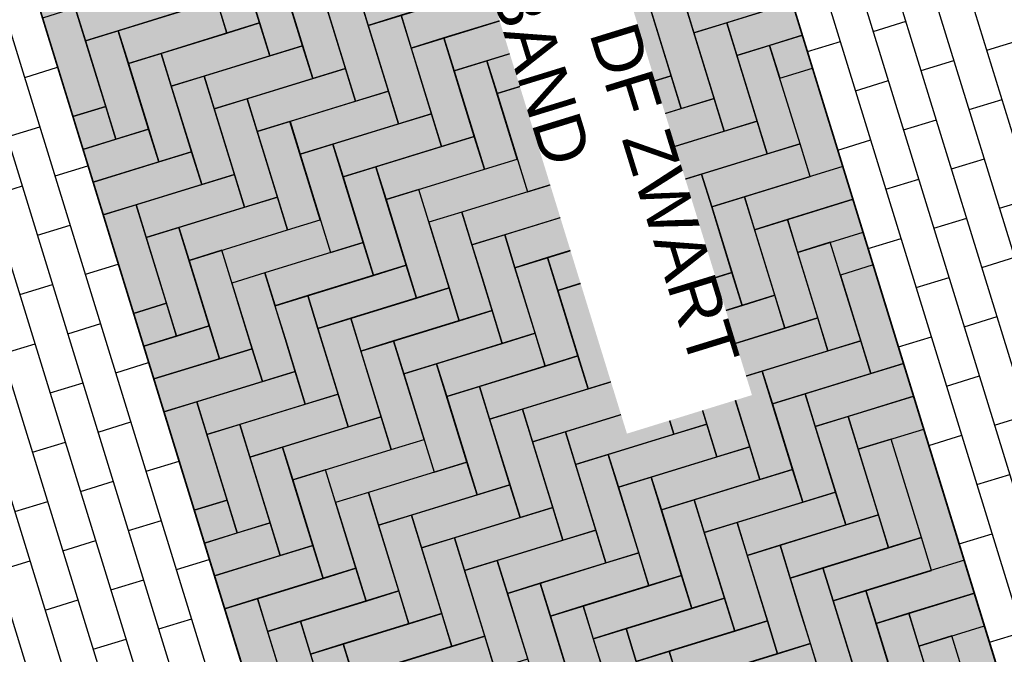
# Model space of a CAD drawing. Header units: metres. Extents: x 252743 to 254903, y 592696 to 593766.
# Tile 205 of 256: x 254465 to 254467.01, y 593477.78 to 593479.08. Entities that reach past the tile are written whole.
import ezdxf

# ---------------------------------------------------------------- set-up
doc = ezdxf.new("R2010")
doc.units = ezdxf.units.M
for name, color, linetype in [('N-WB-AANDUIDING PROFIEL', 4, 'Continuous'), ('N-WB-PROFIEL-ARC', 8, 'Continuous'), ('N-WB-PROFIEL-LIJN', 3, 'Continuous'), ('N-WB-PROFIEL-TEKST 50', 7, 'Continuous')]:
    doc.layers.add(name, color=color, linetype=linetype)
doc.layers.add('N-WB-PROFIEL-HULP', color=6, linetype='Continuous', plot=False)
doc.styles.add('N_STANDARD 50', font='arial.ttf', dxfattribs={"height": 0.1})

msp = doc.modelspace()

# ---------------------------------------------------------------- hatches: boundary and pattern name
at = {"layer": 'N-WB-PROFIEL-ARC'}
h = msp.add_hatch(dxfattribs=at)
h.set_pattern_fill('DOTS', color=1, scale=0.025, angle=107.1329, style=0)
h.set_pattern_definition([(124.26576, (254452.98134, 593472.421015), (-0.04397181, -0.00594577), [0, -0.0396875])])
h.paths.add_polyline_path([(254465.7258, 593476.8729), (254467.1302, 593477.3058), (254465.9343, 593481.1859), (254464.5295, 593480.7527)])

# ---------------------------------------------------------------- linework, layer by layer
at = {"layer": 'N-WB-AANDUIDING PROFIEL', "lineweight": -3}
msp.add_circle((254467.1887, 593478.9229), 3.2527, dxfattribs=at)
at = {"layer": 'N-WB-PROFIEL-ARC'}
for p, q in [((254467.4652, 593477.4093), (254466.2692, 593481.289)), ((254467.3982, 593477.3887), (254466.2023, 593481.2684)), ((254467.3313, 593477.3681), (254466.1354, 593481.2477)), ((254467.2644, 593477.3474), (254466.0685, 593481.2271)), ((254467.1975, 593477.3268), (254466.0016, 593481.2065)), ((254467.1306, 593477.3062), (254465.9346, 593481.1859)), ((254465.7255, 593476.8728), (254464.5295, 593480.7527)), ((254465.6586, 593476.8522), (254464.4699, 593480.7083)), ((254465.5917, 593476.8316), (254464.4205, 593480.6308)), ((254465.5248, 593476.811), (254464.3722, 593480.5499)), ((254465.4579, 593476.7903), (254464.325, 593480.4653)), ((254465.391, 593476.7697), (254464.279, 593480.3767)), ((254465.3241, 593476.7491), (254464.2344, 593480.2838)), ((254466.7386, 593479.0532), (254466.8055, 593479.0738)), ((254466.6048, 593479.012), (254466.6717, 593479.0326)), ((254466.9702, 593479.0148), (254467.0371, 593479.0354)), ((254466.8364, 593478.9735), (254466.9033, 593478.9941)), ((254465.009, 593478.9594), (254465.0759, 593478.98)), ((254466.7026, 593478.9323), (254466.7695, 593478.9529)), ((254466.9343, 593478.8938), (254467.0012, 593478.9144)), ((254466.8005, 593478.8525), (254466.8674, 593478.8732)), ((254464.973, 593478.8384), (254465.0399, 593478.859)), ((254466.6667, 593478.8113), (254466.7336, 593478.8319)), ((254466.8983, 593478.7728), (254466.9652, 593478.7934)), ((254465.0709, 593478.7587), (254465.1378, 593478.7793)), ((254466.7645, 593478.7316), (254466.8314, 593478.7522)), ((254464.9371, 593478.7174), (254465.004, 593478.7381)), ((254466.9961, 593478.6931), (254467.063, 593478.7137)), ((254466.8623, 593478.6519), (254466.9292, 593478.6725)), ((254465.0349, 593478.6377), (254465.1018, 593478.6583)), ((254466.7285, 593478.6106), (254466.7954, 593478.6312)), ((254466.9602, 593478.5721), (254467.0271, 593478.5928)), ((254465.1328, 593478.558), (254465.1996, 593478.5786)), ((254466.8264, 593478.5309), (254466.8932, 593478.5515)), ((254464.9989, 593478.5168), (254465.0658, 593478.5374)), ((254466.9242, 593478.4512), (254466.9911, 593478.4718)), ((254465.0968, 593478.437), (254465.1637, 593478.4577)), ((254466.7904, 593478.4099), (254466.8573, 593478.4306)), ((254464.963, 593478.3958), (254465.0299, 593478.4164)), ((254465.1946, 593478.3573), (254465.2615, 593478.378)), ((254466.8882, 593478.3302), (254466.9551, 593478.3508)), ((254465.0608, 593478.3161), (254465.1277, 593478.3367)), ((254466.9861, 593478.2505), (254467.053, 593478.2711)), ((254465.1586, 593478.2364), (254465.2255, 593478.257)), ((254466.8523, 593478.2093), (254466.9192, 593478.2299)), ((254465.0248, 593478.1951), (254465.0917, 593478.2157)), ((254465.2565, 593478.1567), (254465.3234, 593478.1773)), ((254466.9501, 593478.1295), (254467.017, 593478.1502)), ((254465.1227, 593478.1154), (254465.1896, 593478.136)), ((254464.9889, 593478.0742), (254465.0558, 593478.0948)), ((254465.2205, 593478.0357), (254465.2874, 593478.0563)), ((254466.9141, 593478.0086), (254466.981, 593478.0292)), ((254465.0867, 593477.9944), (254465.1536, 593478.0151)), ((254464.9529, 593477.9532), (254465.0198, 593477.9738)), ((254465.3183, 593477.956), (254465.3852, 593477.9766)), ((254465.1845, 593477.9147), (254465.2514, 593477.9353)), ((254465.0507, 593477.8735), (254465.1176, 593477.8941)), ((254465.2824, 593477.835), (254465.3493, 593477.8556)), ((254466.976, 593477.8079), (254467.0429, 593477.8285)), ((254465.1486, 593477.7938), (254465.2154, 593477.8144))]:
    msp.add_line(p, q, dxfattribs=at)
at = {"layer": 'N-WB-PROFIEL-ARC', "flags": 128}
for points in [[(254465.3589, 593479.2504), (254465.4208, 593479.0497), (254465.4877, 593479.0704), (254465.4258, 593479.271)], [(254466.023, 593479.2354), (254466.0849, 593479.0347), (254466.1518, 593479.0554), (254466.0899, 593479.256)], [(254465.4466, 593479.2042), (254465.5085, 593479.0035), (254465.5754, 593479.0241), (254465.5135, 593479.2248)], [(254465.4466, 593479.2042), (254465.5085, 593479.0035), (254465.5754, 593479.0241), (254465.5135, 593479.2248)], [(254465.8892, 593479.1942), (254465.6885, 593479.1323), (254465.7092, 593479.0654), (254465.9098, 593479.1273)], [(254465.3127, 593479.1629), (254465.112, 593479.101), (254465.1326, 593479.0341), (254465.3333, 593479.096)], [(254465.5341, 593479.1579), (254465.596, 593478.9572), (254465.6629, 593478.9779), (254465.601, 593479.1785)], [(254465.5341, 593479.1579), (254465.596, 593478.9572), (254465.6629, 593478.9779), (254465.601, 593479.1785)], [(254466.198, 593479.1429), (254466.2599, 593478.9422), (254466.3268, 593478.9628), (254466.2649, 593479.1635)], [(254466.198, 593479.1429), (254466.2599, 593478.9422), (254466.3268, 593478.9628), (254466.2649, 593479.1635)], [(254466.5531, 593479.1791), (254466.3524, 593479.1172), (254466.3731, 593479.0504), (254466.5737, 593479.1122)], [(254465.9767, 593479.1479), (254465.776, 593479.086), (254465.7967, 593479.0191), (254465.9973, 593479.081)], [(254465.6216, 593479.1117), (254465.6835, 593478.911), (254465.7504, 593478.9316), (254465.6885, 593479.1323)], [(254465.6216, 593479.1117), (254465.6835, 593478.911), (254465.7504, 593478.9316), (254465.6885, 593479.1323)], [(254465.4002, 593479.1166), (254465.1995, 593479.0547), (254465.2202, 593478.9878), (254465.4208, 593479.0497)], [(254466.0642, 593479.1016), (254465.8636, 593479.0398), (254465.8842, 593478.9729), (254466.0849, 593479.0347)], [(254466.2855, 593479.0966), (254466.3474, 593478.8959), (254466.4143, 593478.9166), (254466.3524, 593479.1172)], [(254466.5737, 593479.1122), (254466.44, 593479.071), (254466.4606, 593479.0041), (254466.5944, 593479.0453)], [(254466.5737, 593479.1122), (254466.44, 593479.071), (254466.4606, 593479.0041), (254466.5944, 593479.0453)], [(254465.0451, 593479.0804), (254465.107, 593478.8797), (254465.1739, 593478.9003), (254465.112, 593479.101)], [(254465.0451, 593479.0804), (254465.107, 593478.8797), (254465.1739, 593478.9003), (254465.112, 593479.101)], [(254465.7092, 593479.0654), (254465.771, 593478.8647), (254465.8379, 593478.8853), (254465.776, 593479.086)], [(254465.4877, 593479.0704), (254465.287, 593479.0085), (254465.3077, 593478.9416), (254465.5083, 593479.0035)], [(254466.3731, 593479.0504), (254466.4349, 593478.8497), (254466.5018, 593478.8703), (254466.44, 593479.071)], [(254465.1326, 593479.0341), (254465.1945, 593478.8334), (254465.2614, 593478.8541), (254465.1995, 593479.0547)], [(254465.1326, 593479.0341), (254465.1945, 593478.8334), (254465.2614, 593478.8541), (254465.1995, 593479.0547)], [(254466.1518, 593479.0554), (254465.9511, 593478.9935), (254465.9717, 593478.9266), (254466.1724, 593478.9885)], [(254466.5944, 593479.0453), (254466.5275, 593479.0247), (254466.5481, 593478.9578), (254466.615, 593478.9785)], [(254466.5944, 593479.0453), (254466.5275, 593479.0247), (254466.5481, 593478.9578), (254466.615, 593478.9785)], [(254465.5752, 593479.0241), (254465.3746, 593478.9622), (254465.3952, 593478.8953), (254465.5959, 593478.9572)], [(254465.7967, 593479.0191), (254465.8586, 593478.8184), (254465.9254, 593478.8391), (254465.8636, 593479.0398)], [(254466.4606, 593479.0041), (254466.5225, 593478.8034), (254466.5894, 593478.824), (254466.5275, 593479.0247)], [(254466.4606, 593479.0041), (254466.5225, 593478.8034), (254466.5894, 593478.824), (254466.5275, 593479.0247)], [(254465.2202, 593478.9878), (254465.282, 593478.7872), (254465.3489, 593478.8078), (254465.287, 593479.0085)], [(254465.2202, 593478.9878), (254465.282, 593478.7872), (254465.3489, 593478.8078), (254465.287, 593479.0085)], [(254466.2393, 593479.0091), (254466.0386, 593478.9472), (254466.0592, 593478.8803), (254466.2599, 593478.9422)], [(254465.8842, 593478.9729), (254465.9461, 593478.7722), (254466.013, 593478.7928), (254465.9511, 593478.9935)], [(254465.8842, 593478.9729), (254465.9461, 593478.7722), (254466.013, 593478.7928), (254465.9511, 593478.9935)], [(254465.3077, 593478.9416), (254465.3696, 593478.7409), (254465.4364, 593478.7615), (254465.3746, 593478.9622)], [(254465.6629, 593478.9779), (254465.4622, 593478.916), (254465.4828, 593478.8491), (254465.6835, 593478.911)], [(254466.3268, 593478.9628), (254466.1261, 593478.901), (254466.1468, 593478.8341), (254466.3474, 593478.8959)], [(254466.3268, 593478.9628), (254466.1261, 593478.901), (254466.1468, 593478.8341), (254466.3474, 593478.8959)], [(254465.9717, 593478.9266), (254466.0336, 593478.7259), (254466.1005, 593478.7465), (254466.0386, 593478.9472)], [(254465.9717, 593478.9266), (254466.0336, 593478.7259), (254466.1005, 593478.7465), (254466.0386, 593478.9472)], [(254465.7504, 593478.9316), (254465.5497, 593478.8697), (254465.5704, 593478.8028), (254465.771, 593478.8647)], [(254465.7504, 593478.9316), (254465.5497, 593478.8697), (254465.5704, 593478.8028), (254465.771, 593478.8647)], [(254465.3952, 593478.8953), (254465.4571, 593478.6946), (254465.524, 593478.7153), (254465.4621, 593478.9159)], [(254466.0592, 593478.8803), (254466.1211, 593478.6797), (254466.188, 593478.7003), (254466.1261, 593478.901)], [(254466.0592, 593478.8803), (254466.1211, 593478.6797), (254466.188, 593478.7003), (254466.1261, 593478.901)], [(254466.4143, 593478.9166), (254466.2136, 593478.8547), (254466.2343, 593478.7878), (254466.4349, 593478.8497)], [(254466.4143, 593478.9166), (254466.2136, 593478.8547), (254466.2343, 593478.7878), (254466.4349, 593478.8497)], [(254465.1739, 593478.9003), (254465.107, 593478.8797), (254465.1276, 593478.8128), (254465.1945, 593478.8334)], [(254465.1739, 593478.9003), (254465.107, 593478.8797), (254465.1276, 593478.8128), (254465.1945, 593478.8334)], [(254465.8379, 593478.8853), (254465.6373, 593478.8235), (254465.6579, 593478.7566), (254465.8586, 593478.8184)], [(254465.8379, 593478.8853), (254465.6373, 593478.8235), (254465.6579, 593478.7566), (254465.8586, 593478.8184)], [(254465.4827, 593478.8491), (254465.5446, 593478.6484), (254465.6115, 593478.669), (254465.5496, 593478.8697)], [(254465.4827, 593478.8491), (254465.5446, 593478.6484), (254465.6115, 593478.669), (254465.5496, 593478.8697)], [(254466.5018, 593478.8703), (254466.3012, 593478.8084), (254466.3218, 593478.7415), (254466.5225, 593478.8034)], [(254466.5018, 593478.8703), (254466.3012, 593478.8084), (254466.3218, 593478.7415), (254466.5225, 593478.8034)], [(254465.2614, 593478.8541), (254465.1276, 593478.8128), (254465.1483, 593478.7459), (254465.282, 593478.7872)], [(254466.1468, 593478.8341), (254466.2086, 593478.6334), (254466.2755, 593478.654), (254466.2136, 593478.8547)], [(254466.1468, 593478.8341), (254466.2086, 593478.6334), (254466.2755, 593478.654), (254466.2136, 593478.8547)], [(254465.5704, 593478.8028), (254465.6322, 593478.6022), (254465.6991, 593478.6228), (254465.6373, 593478.8235)], [(254465.5704, 593478.8028), (254465.6322, 593478.6022), (254465.6991, 593478.6228), (254465.6373, 593478.8235)], [(254465.9254, 593478.8391), (254465.7248, 593478.7772), (254465.7454, 593478.7103), (254465.9461, 593478.7722)], [(254466.5894, 593478.824), (254466.3887, 593478.7622), (254466.4093, 593478.6953), (254466.61, 593478.7572)], [(254465.3489, 593478.8078), (254465.1483, 593478.7459), (254465.1689, 593478.679), (254465.3696, 593478.7409)], [(254465.3489, 593478.8078), (254465.1483, 593478.7459), (254465.1689, 593478.679), (254465.3696, 593478.7409)], [(254465.4364, 593478.7615), (254465.2358, 593478.6997), (254465.2564, 593478.6328), (254465.4571, 593478.6946)], [(254465.4364, 593478.7615), (254465.2358, 593478.6997), (254465.2564, 593478.6328), (254465.4571, 593478.6946)], [(254465.6579, 593478.7566), (254465.7198, 593478.5559), (254465.7867, 593478.5765), (254465.7248, 593478.7772)], [(254465.6579, 593478.7566), (254465.7198, 593478.5559), (254465.7867, 593478.5765), (254465.7248, 593478.7772)], [(254466.6769, 593478.7778), (254466.4762, 593478.7159), (254466.4968, 593478.649), (254466.6975, 593478.7109)], [(254466.1005, 593478.7465), (254465.8998, 593478.6847), (254465.9204, 593478.6178), (254466.1211, 593478.6797)], [(254465.7454, 593478.7103), (254465.8073, 593478.5096), (254465.8742, 593478.5303), (254465.8123, 593478.7309)], [(254465.7454, 593478.7103), (254465.8073, 593478.5096), (254465.8742, 593478.5303), (254465.8123, 593478.7309)], [(254465.524, 593478.7153), (254465.3233, 593478.6534), (254465.3439, 593478.5865), (254465.5446, 593478.6484)], [(254466.188, 593478.7003), (254465.9873, 593478.6384), (254466.008, 593478.5715), (254466.2086, 593478.6334)], [(254466.4093, 593478.6953), (254466.4712, 593478.4946), (254466.5381, 593478.5152), (254466.4762, 593478.7159)], [(254466.6975, 593478.7109), (254466.5637, 593478.6696), (254466.5843, 593478.6027), (254466.7181, 593478.644)], [(254466.6975, 593478.7109), (254466.5637, 593478.6696), (254466.5843, 593478.6027), (254466.7181, 593478.644)], [(254465.1689, 593478.679), (254465.2308, 593478.4784), (254465.2977, 593478.499), (254465.2358, 593478.6997)], [(254465.1689, 593478.679), (254465.2308, 593478.4784), (254465.2977, 593478.499), (254465.2358, 593478.6997)], [(254466.4968, 593478.649), (254466.5587, 593478.4483), (254466.6256, 593478.469), (254466.5637, 593478.6696)], [(254465.2564, 593478.6328), (254465.3183, 593478.4321), (254465.3852, 593478.4527), (254465.3233, 593478.6534)], [(254465.2564, 593478.6328), (254465.3183, 593478.4321), (254465.3852, 593478.4527), (254465.3233, 593478.6534)], [(254466.2755, 593478.654), (254466.0748, 593478.5921), (254466.0955, 593478.5252), (254466.2962, 593478.5871)], [(254465.6991, 593478.6228), (254465.4985, 593478.5609), (254465.5191, 593478.494), (254465.7198, 593478.5559)], [(254466.5843, 593478.6027), (254466.6462, 593478.4021), (254466.7131, 593478.4227), (254466.6512, 593478.6234)], [(254465.3439, 593478.5865), (254465.4058, 593478.3858), (254465.4727, 593478.4064), (254465.4108, 593478.6071)], [(254465.3439, 593478.5865), (254465.4058, 593478.3858), (254465.4727, 593478.4064), (254465.4108, 593478.6071)], [(254466.363, 593478.6078), (254466.1624, 593478.5459), (254466.183, 593478.479), (254466.3837, 593478.5409)], [(254466.363, 593478.6078), (254466.1624, 593478.5459), (254466.183, 593478.479), (254466.3837, 593478.5409)], [(254466.008, 593478.5715), (254466.0698, 593478.3708), (254466.1367, 593478.3915), (254466.0748, 593478.5921)], [(254465.7867, 593478.5765), (254465.586, 593478.5146), (254465.6066, 593478.4477), (254465.8073, 593478.5096)], [(254466.4506, 593478.5615), (254466.2499, 593478.4996), (254466.2705, 593478.4327), (254466.4712, 593478.4946)], [(254466.6719, 593478.5565), (254466.7337, 593478.3558), (254466.8006, 593478.3764), (254466.7388, 593478.5771)], [(254466.0955, 593478.5252), (254466.1574, 593478.3246), (254466.2242, 593478.3452), (254466.1624, 593478.5459)], [(254465.8742, 593478.5303), (254465.6735, 593478.4684), (254465.6941, 593478.4015), (254465.8948, 593478.4634)], [(254465.8742, 593478.5303), (254465.6735, 593478.4684), (254465.6941, 593478.4015), (254465.8948, 593478.4634)], [(254466.183, 593478.479), (254466.2449, 593478.2783), (254466.3118, 593478.2989), (254466.2499, 593478.4996)], [(254466.5381, 593478.5152), (254466.3374, 593478.4533), (254466.358, 593478.3864), (254466.5587, 593478.4483)], [(254466.5381, 593478.5152), (254466.3374, 593478.4533), (254466.358, 593478.3864), (254466.5587, 593478.4483)], [(254465.2977, 593478.499), (254465.2308, 593478.4784), (254465.2514, 593478.4115), (254465.3183, 593478.4321)], [(254465.2977, 593478.499), (254465.2308, 593478.4784), (254465.2514, 593478.4115), (254465.3183, 593478.4321)], [(254465.9617, 593478.484), (254465.761, 593478.4221), (254465.7816, 593478.3552), (254465.9823, 593478.4171)], [(254465.9617, 593478.484), (254465.761, 593478.4221), (254465.7816, 593478.3552), (254465.9823, 593478.4171)], [(254465.6065, 593478.4477), (254465.6684, 593478.247), (254465.7352, 593478.2677), (254465.6734, 593478.4683)], [(254466.6256, 593478.469), (254466.4249, 593478.4071), (254466.4456, 593478.3402), (254466.6462, 593478.4021)], [(254465.3852, 593478.4527), (254465.2514, 593478.4115), (254465.272, 593478.3446), (254465.4058, 593478.3858)], [(254465.3852, 593478.4527), (254465.2514, 593478.4115), (254465.272, 593478.3446), (254465.4058, 593478.3858)], [(254466.2705, 593478.4327), (254466.3324, 593478.232), (254466.3993, 593478.2527), (254466.3374, 593478.4533)], [(254466.2705, 593478.4327), (254466.3324, 593478.232), (254466.3993, 593478.2527), (254466.3374, 593478.4533)], [(254465.6941, 593478.4015), (254465.756, 593478.2008), (254465.8229, 593478.2214), (254465.761, 593478.4221)], [(254465.6941, 593478.4015), (254465.756, 593478.2008), (254465.8229, 593478.2214), (254465.761, 593478.4221)], [(254466.0492, 593478.4377), (254465.8485, 593478.3758), (254465.8692, 593478.309), (254466.0698, 593478.3708)], [(254466.0492, 593478.4377), (254465.8485, 593478.3758), (254465.8692, 593478.309), (254466.0698, 593478.3708)], [(254466.7131, 593478.4227), (254466.5124, 593478.3608), (254466.5331, 593478.2939), (254466.7337, 593478.3558)], [(254465.4727, 593478.4064), (254465.272, 593478.3446), (254465.2926, 593478.2777), (254465.4933, 593478.3396)], [(254465.4727, 593478.4064), (254465.272, 593478.3446), (254465.2926, 593478.2777), (254465.4933, 593478.3396)], [(254466.358, 593478.3864), (254466.4199, 593478.1858), (254466.4868, 593478.2064), (254466.4249, 593478.4071)], [(254466.358, 593478.3864), (254466.4199, 593478.1858), (254466.4868, 593478.2064), (254466.4249, 593478.4071)], [(254466.1367, 593478.3915), (254465.9361, 593478.3296), (254465.9567, 593478.2627), (254466.1574, 593478.3246)], [(254466.1367, 593478.3915), (254465.9361, 593478.3296), (254465.9567, 593478.2627), (254466.1574, 593478.3246)], [(254465.5602, 593478.3602), (254465.3595, 593478.2983), (254465.3802, 593478.2314), (254465.5808, 593478.2933)], [(254465.5602, 593478.3602), (254465.3595, 593478.2983), (254465.3802, 593478.2314), (254465.5808, 593478.2933)], [(254465.7816, 593478.3552), (254465.8435, 593478.1545), (254465.9104, 593478.1752), (254465.8485, 593478.3758)], [(254465.7816, 593478.3552), (254465.8435, 593478.1545), (254465.9104, 593478.1752), (254465.8485, 593478.3758)], [(254466.4456, 593478.3402), (254466.5074, 593478.1395), (254466.5743, 593478.1601), (254466.5124, 593478.3608)], [(254466.4456, 593478.3402), (254466.5074, 593478.1395), (254466.5743, 593478.1601), (254466.5124, 593478.3608)], [(254466.8006, 593478.3764), (254466.6, 593478.3145), (254466.6206, 593478.2477), (254466.8213, 593478.3095)], [(254466.2242, 593478.3452), (254466.0236, 593478.2833), (254466.0442, 593478.2164), (254466.2449, 593478.2783)], [(254466.2242, 593478.3452), (254466.0236, 593478.2833), (254466.0442, 593478.2164), (254466.2449, 593478.2783)], [(254465.8692, 593478.309), (254465.931, 593478.1083), (254465.9979, 593478.1289), (254465.9361, 593478.3296)], [(254465.8692, 593478.309), (254465.931, 593478.1083), (254465.9979, 593478.1289), (254465.9361, 593478.3296)], [(254465.6477, 593478.3139), (254465.4471, 593478.252), (254465.4677, 593478.1851), (254465.6684, 593478.247)], [(254465.6477, 593478.3139), (254465.4471, 593478.252), (254465.4677, 593478.1851), (254465.6684, 593478.247)], [(254466.3118, 593478.2989), (254466.1111, 593478.237), (254466.1317, 593478.1702), (254466.3324, 593478.232)], [(254466.3118, 593478.2989), (254466.1111, 593478.237), (254466.1317, 593478.1702), (254466.3324, 593478.232)], [(254466.5331, 593478.2939), (254466.595, 593478.0932), (254466.6618, 593478.1139), (254466.6, 593478.3145)], [(254466.5331, 593478.2939), (254466.595, 593478.0932), (254466.6618, 593478.1139), (254466.6, 593478.3145)], [(254466.8213, 593478.3095), (254466.6875, 593478.2683), (254466.7081, 593478.2014), (254466.8419, 593478.2426)], [(254466.8213, 593478.3095), (254466.6875, 593478.2683), (254466.7081, 593478.2014), (254466.8419, 593478.2426)], [(254465.2926, 593478.2777), (254465.3545, 593478.077), (254465.4214, 593478.0976), (254465.3595, 593478.2983)], [(254465.2926, 593478.2777), (254465.3545, 593478.077), (254465.4214, 593478.0976), (254465.3595, 593478.2983)], [(254465.9567, 593478.2627), (254466.0186, 593478.062), (254466.0855, 593478.0826), (254466.0236, 593478.2833)], [(254465.9567, 593478.2627), (254466.0186, 593478.062), (254466.0855, 593478.0826), (254466.0236, 593478.2833)], [(254465.7352, 593478.2677), (254465.5346, 593478.2058), (254465.5552, 593478.1389), (254465.7559, 593478.2008)], [(254465.7352, 593478.2677), (254465.5346, 593478.2058), (254465.5552, 593478.1389), (254465.7559, 593478.2008)], [(254466.6206, 593478.2477), (254466.6825, 593478.047), (254466.7494, 593478.0676), (254466.6875, 593478.2683)], [(254466.6206, 593478.2477), (254466.6825, 593478.047), (254466.7494, 593478.0676), (254466.6875, 593478.2683)], [(254465.3802, 593478.2314), (254465.442, 593478.0307), (254465.5089, 593478.0514), (254465.4471, 593478.252)], [(254465.3802, 593478.2314), (254465.442, 593478.0307), (254465.5089, 593478.0514), (254465.4471, 593478.252)], [(254466.3993, 593478.2527), (254466.1986, 593478.1908), (254466.2192, 593478.1239), (254466.4199, 593478.1858)], [(254466.3993, 593478.2527), (254466.1986, 593478.1908), (254466.2192, 593478.1239), (254466.4199, 593478.1858)], [(254466.0442, 593478.2164), (254466.1061, 593478.0157), (254466.173, 593478.0364), (254466.1111, 593478.237)], [(254466.0442, 593478.2164), (254466.1061, 593478.0157), (254466.173, 593478.0364), (254466.1111, 593478.237)], [(254466.7081, 593478.2014), (254466.77, 593478.0007), (254466.8369, 593478.0213), (254466.775, 593478.222)], [(254466.7081, 593478.2014), (254466.77, 593478.0007), (254466.8369, 593478.0213), (254466.775, 593478.222)], [(254465.4677, 593478.1851), (254465.5296, 593477.9845), (254465.5965, 593478.0051), (254465.5346, 593478.2058)], [(254465.4677, 593478.1851), (254465.5296, 593477.9845), (254465.5965, 593478.0051), (254465.5346, 593478.2058)], [(254466.4868, 593478.2064), (254466.2861, 593478.1445), (254466.3068, 593478.0776), (254466.5074, 593478.1395)], [(254466.4868, 593478.2064), (254466.2861, 593478.1445), (254466.3068, 593478.0776), (254466.5074, 593478.1395)], [(254466.1317, 593478.1702), (254466.1936, 593477.9695), (254466.2605, 593477.9901), (254466.1986, 593478.1908)], [(254466.1317, 593478.1702), (254466.1936, 593477.9695), (254466.2605, 593477.9901), (254466.1986, 593478.1908)], [(254465.5552, 593478.1389), (254465.6171, 593477.9382), (254465.684, 593477.9588), (254465.6221, 593478.1595)], [(254465.5552, 593478.1389), (254465.6171, 593477.9382), (254465.684, 593477.9588), (254465.6221, 593478.1595)], [(254465.9104, 593478.1752), (254465.7097, 593478.1133), (254465.7304, 593478.0464), (254465.931, 593478.1083)], [(254466.5743, 593478.1601), (254466.3737, 593478.0983), (254466.3943, 593478.0314), (254466.595, 593478.0932)], [(254466.5743, 593478.1601), (254466.3737, 593478.0983), (254466.3943, 593478.0314), (254466.595, 593478.0932)], [(254466.2192, 593478.1239), (254466.2811, 593477.9232), (254466.348, 593477.9438), (254466.2861, 593478.1445)], [(254466.2192, 593478.1239), (254466.2811, 593477.9232), (254466.348, 593477.9438), (254466.2861, 593478.1445)], [(254465.9979, 593478.1289), (254465.7973, 593478.067), (254465.8179, 593478.0001), (254466.0186, 593478.062)], [(254465.9979, 593478.1289), (254465.7973, 593478.067), (254465.8179, 593478.0001), (254466.0186, 593478.062)], [(254465.9979, 593478.1289), (254465.7973, 593478.067), (254465.8179, 593478.0001), (254466.0186, 593478.062)], [(254465.6427, 593478.0926), (254465.7046, 593477.8919), (254465.7715, 593477.9126), (254465.7096, 593478.1132)], [(254465.6427, 593478.0926), (254465.7046, 593477.8919), (254465.7715, 593477.9126), (254465.7096, 593478.1132)], [(254466.3068, 593478.0776), (254466.3686, 593477.877), (254466.4355, 593477.8976), (254466.3737, 593478.0983)], [(254466.3068, 593478.0776), (254466.3686, 593477.877), (254466.4355, 593477.8976), (254466.3737, 593478.0983)], [(254466.6618, 593478.1139), (254466.4612, 593478.052), (254466.4818, 593477.9851), (254466.6825, 593478.047)], [(254466.6618, 593478.1139), (254466.4612, 593478.052), (254466.4818, 593477.9851), (254466.6825, 593478.047)], [(254465.4214, 593478.0976), (254465.3545, 593478.077), (254465.3752, 593478.0101), (254465.442, 593478.0307)], [(254465.4214, 593478.0976), (254465.3545, 593478.077), (254465.3752, 593478.0101), (254465.442, 593478.0307)], [(254466.0855, 593478.0826), (254465.8848, 593478.0208), (254465.9054, 593477.9539), (254466.1061, 593478.0157)], [(254466.0855, 593478.0826), (254465.8848, 593478.0208), (254465.9054, 593477.9539), (254466.1061, 593478.0157)], [(254465.7302, 593478.0464), (254465.7921, 593477.8457), (254465.859, 593477.8663), (254465.7971, 593478.067)], [(254465.7302, 593478.0464), (254465.7921, 593477.8457), (254465.859, 593477.8663), (254465.7971, 593478.067)], [(254466.7494, 593478.0676), (254466.5487, 593478.0057), (254466.5693, 593477.9388), (254466.77, 593478.0007)], [(254466.7494, 593478.0676), (254466.5487, 593478.0057), (254466.5693, 593477.9388), (254466.77, 593478.0007)], [(254465.5089, 593478.0514), (254465.3752, 593478.0101), (254465.3958, 593477.9432), (254465.5296, 593477.9845)], [(254465.5089, 593478.0514), (254465.3752, 593478.0101), (254465.3958, 593477.9432), (254465.5296, 593477.9845)], [(254466.3943, 593478.0314), (254466.4562, 593477.8307), (254466.5231, 593477.8513), (254466.4612, 593478.052)], [(254465.8179, 593478.0001), (254465.8798, 593477.7995), (254465.9467, 593477.8201), (254465.8848, 593478.0208)], [(254465.8179, 593478.0001), (254465.8798, 593477.7995), (254465.9467, 593477.8201), (254465.8848, 593478.0208)], [(254466.173, 593478.0364), (254465.9723, 593477.9745), (254465.9929, 593477.9076), (254466.1936, 593477.9695)], [(254466.173, 593478.0364), (254465.9723, 593477.9745), (254465.9929, 593477.9076), (254466.1936, 593477.9695)], [(254466.8369, 593478.0213), (254466.6362, 593477.9595), (254466.6568, 593477.8926), (254466.8575, 593477.9545)], [(254466.8369, 593478.0213), (254466.6362, 593477.9595), (254466.6568, 593477.8926), (254466.8575, 593477.9545)], [(254465.5965, 593478.0051), (254465.3958, 593477.9432), (254465.4164, 593477.8763), (254465.6171, 593477.9382)], [(254465.5965, 593478.0051), (254465.3958, 593477.9432), (254465.4164, 593477.8763), (254465.6171, 593477.9382)], [(254466.2605, 593477.9901), (254466.0598, 593477.9282), (254466.0804, 593477.8613), (254466.2811, 593477.9232)], [(254466.2605, 593477.9901), (254466.0598, 593477.9282), (254466.0804, 593477.8613), (254466.2811, 593477.9232)], [(254465.684, 593477.9588), (254465.4833, 593477.897), (254465.5039, 593477.8301), (254465.7046, 593477.8919)], [(254465.684, 593477.9588), (254465.4833, 593477.897), (254465.5039, 593477.8301), (254465.7046, 593477.8919)], [(254465.9054, 593477.9539), (254465.9673, 593477.7532), (254466.0342, 593477.7738), (254465.9723, 593477.9745)], [(254465.9054, 593477.9539), (254465.9673, 593477.7532), (254466.0342, 593477.7738), (254465.9723, 593477.9745)], [(254466.9244, 593477.9751), (254466.7237, 593477.9132), (254466.7444, 593477.8463), (254466.945, 593477.9082)], [(254466.9244, 593477.9751), (254466.7237, 593477.9132), (254466.7444, 593477.8463), (254466.945, 593477.9082)], [(254466.348, 593477.9438), (254466.1473, 593477.882), (254466.168, 593477.8151), (254466.3686, 593477.877)], [(254465.9929, 593477.9076), (254466.0548, 593477.7069), (254466.1217, 593477.7276), (254466.0598, 593477.9282)], [(254465.9929, 593477.9076), (254466.0548, 593477.7069), (254466.1217, 593477.7276), (254466.0598, 593477.9282)], [(254465.7715, 593477.9126), (254465.5708, 593477.8507), (254465.5914, 593477.7838), (254465.7921, 593477.8457)], [(254465.7715, 593477.9126), (254465.5708, 593477.8507), (254465.5914, 593477.7838), (254465.7921, 593477.8457)], [(254466.4355, 593477.8976), (254466.2349, 593477.8357), (254466.2555, 593477.7688), (254466.4562, 593477.8307)], [(254466.6568, 593477.8926), (254466.7187, 593477.6919), (254466.7856, 593477.7125), (254466.7237, 593477.9132)], [(254466.6568, 593477.8926), (254466.7187, 593477.6919), (254466.7856, 593477.7125), (254466.7237, 593477.9132)], [(254466.945, 593477.9082), (254466.8112, 593477.8669), (254466.8319, 593477.8), (254466.9657, 593477.8413)], [(254466.945, 593477.9082), (254466.8112, 593477.8669), (254466.8319, 593477.8), (254466.9657, 593477.8413)], [(254465.4164, 593477.8763), (254465.4783, 593477.6756), (254465.5452, 593477.6963), (254465.4833, 593477.897)], [(254465.4164, 593477.8763), (254465.4783, 593477.6756), (254465.5452, 593477.6963), (254465.4833, 593477.897)], [(254465.859, 593477.8663), (254465.6583, 593477.8044), (254465.679, 593477.7375), (254465.8796, 593477.7994)], [(254465.859, 593477.8663), (254465.6583, 593477.8044), (254465.679, 593477.7375), (254465.8796, 593477.7994)], [(254466.7444, 593477.8463), (254466.8062, 593477.6456), (254466.8731, 593477.6663), (254466.8112, 593477.8669)], [(254466.7444, 593477.8463), (254466.8062, 593477.6456), (254466.8731, 593477.6663), (254466.8112, 593477.8669)], [(254465.5039, 593477.8301), (254465.5658, 593477.6294), (254465.6327, 593477.65), (254465.5708, 593477.8507)], [(254465.5039, 593477.8301), (254465.5658, 593477.6294), (254465.6327, 593477.65), (254465.5708, 593477.8507)], [(254466.5231, 593477.8513), (254466.3224, 593477.7894), (254466.343, 593477.7225), (254466.5437, 593477.7844)], [(254465.9467, 593477.8201), (254465.746, 593477.7582), (254465.7666, 593477.6913), (254465.9673, 593477.7532)], [(254466.8319, 593477.8), (254466.8938, 593477.5994), (254466.9606, 593477.62), (254466.8988, 593477.8207)], [(254466.8319, 593477.8), (254466.8938, 593477.5994), (254466.9606, 593477.62), (254466.8988, 593477.8207)], [(254465.5914, 593477.7838), (254465.6533, 593477.5831), (254465.7202, 593477.6037), (254465.6583, 593477.8044)], [(254465.5914, 593477.7838), (254465.6533, 593477.5831), (254465.7202, 593477.6037), (254465.6583, 593477.8044)], [(254466.6106, 593477.8051), (254466.4099, 593477.7432), (254466.4305, 593477.6763), (254466.6312, 593477.7382)], [(254466.2555, 593477.7688), (254466.3174, 593477.5681), (254466.3843, 593477.5888), (254466.3224, 593477.7894)], [(254466.2555, 593477.7688), (254466.3174, 593477.5681), (254466.3843, 593477.5888), (254466.3224, 593477.7894)]]:
    msp.add_lwpolyline(points, close=True, dxfattribs=at)
for points in [[(254466.3424, 593478.6746), (254466.3012, 593478.8084), (254466.2343, 593478.7878), (254466.2755, 593478.654)], [(254466.3424, 593478.6746), (254466.3012, 593478.8084), (254466.2343, 593478.7878), (254466.2755, 593478.654)], [(254466.4093, 593478.6953), (254466.3887, 593478.7622), (254466.3218, 593478.7415), (254466.3424, 593478.6746)], [(254466.4093, 593478.6953), (254466.3887, 593478.7622), (254466.3218, 593478.7415), (254466.3424, 593478.6746)], [(254466.6769, 593478.7778), (254466.4762, 593478.7159)], [(254466.6769, 593478.7778), (254466.4762, 593478.7159)], [(254466.4762, 593478.7159), (254466.4093, 593478.6953)], [(254466.4762, 593478.7159), (254466.4093, 593478.6953)], [(254465.9411, 593478.5509), (254465.8998, 593478.6847), (254465.8329, 593478.664), (254465.8742, 593478.5303)], [(254465.9411, 593478.5509), (254465.8998, 593478.6847), (254465.8329, 593478.664), (254465.8742, 593478.5303)], [(254466.3424, 593478.6746), (254466.3837, 593478.5409), (254466.4506, 593478.5615), (254466.4093, 593478.6953)], [(254466.3424, 593478.6746), (254466.3837, 593478.5409), (254466.4506, 593478.5615), (254466.4093, 593478.6953)], [(254466.2755, 593478.654), (254466.2755, 593478.654), (254466.2962, 593478.5871), (254466.363, 593478.6078), (254466.3424, 593478.6746)], [(254466.2755, 593478.654), (254466.2755, 593478.654), (254466.2962, 593478.5871), (254466.363, 593478.6078), (254466.3424, 593478.6746)], [(254466.2755, 593478.654), (254466.0748, 593478.5921)], [(254466.2755, 593478.654), (254466.0748, 593478.5921)], [(254466.008, 593478.5715), (254465.9873, 593478.6384), (254465.9204, 593478.6178), (254465.9411, 593478.5509)], [(254466.0748, 593478.5921), (254466.008, 593478.5715)], [(254466.0748, 593478.5921), (254466.008, 593478.5715)], [(254465.5396, 593478.4271), (254465.4983, 593478.5609), (254465.4314, 593478.5402), (254465.4727, 593478.4064)], [(254465.5396, 593478.4271), (254465.4983, 593478.5609), (254465.4314, 593478.5402), (254465.4727, 593478.4064)], [(254465.9411, 593478.5509), (254465.9823, 593478.4171), (254466.0492, 593478.4377), (254466.008, 593478.5715)], [(254465.9411, 593478.5509), (254465.9823, 593478.4171), (254466.0492, 593478.4377), (254466.008, 593478.5715)], [(254465.8742, 593478.5303), (254465.8742, 593478.5303), (254465.8948, 593478.4634), (254465.9617, 593478.484), (254465.9411, 593478.5509)], [(254465.8742, 593478.5303), (254465.8742, 593478.5303), (254465.8948, 593478.4634), (254465.9617, 593478.484), (254465.9411, 593478.5509)], [(254465.8742, 593478.5303), (254465.6735, 593478.4684), (254465.6867, 593478.4256)], [(254465.8742, 593478.5303), (254465.6735, 593478.4684), (254465.6867, 593478.4256)], [(254465.6065, 593478.4477), (254465.5858, 593478.5146), (254465.519, 593478.494), (254465.5396, 593478.4271)], [(254465.6734, 593478.4683), (254465.6065, 593478.4477)], [(254465.6734, 593478.4683), (254465.6065, 593478.4477)], [(254465.5396, 593478.4271), (254465.5808, 593478.2933), (254465.6477, 593478.3139), (254465.6065, 593478.4477)], [(254465.5396, 593478.4271), (254465.5808, 593478.2933), (254465.6477, 593478.3139), (254465.6065, 593478.4477)], [(254465.4727, 593478.4064), (254465.4727, 593478.4064), (254465.4933, 593478.3396), (254465.5602, 593478.3602), (254465.5396, 593478.4271)], [(254465.4727, 593478.4064), (254465.4727, 593478.4064), (254465.4933, 593478.3396), (254465.5602, 593478.3602), (254465.5396, 593478.4271)], [(254465.4727, 593478.4064), (254465.272, 593478.3446), (254465.2852, 593478.3018)], [(254465.4727, 593478.4064), (254465.272, 593478.3446), (254465.2852, 593478.3018)], [(254466.5899, 593477.8719), (254466.5487, 593478.0057), (254466.4818, 593477.9851), (254466.5231, 593477.8513)], [(254466.5899, 593477.8719), (254466.5487, 593478.0057), (254466.4818, 593477.9851), (254466.5231, 593477.8513)], [(254466.6568, 593477.8926), (254466.6362, 593477.9595), (254466.5693, 593477.9388), (254466.5899, 593477.8719)], [(254466.6568, 593477.8926), (254466.6362, 593477.9595), (254466.5693, 593477.9388), (254466.5899, 593477.8719)], [(254466.1886, 593477.7482), (254466.1473, 593477.882), (254466.0804, 593477.8613), (254466.1217, 593477.7276)], [(254466.1886, 593477.7482), (254466.1473, 593477.882), (254466.0804, 593477.8613), (254466.1217, 593477.7276)], [(254466.5899, 593477.8719), (254466.6312, 593477.7382), (254466.6981, 593477.7588), (254466.6568, 593477.8926)], [(254466.5899, 593477.8719), (254466.6312, 593477.7382), (254466.6981, 593477.7588), (254466.6568, 593477.8926)], [(254466.5231, 593477.8513), (254466.5437, 593477.7844), (254466.6106, 593477.8051), (254466.5899, 593477.8719)], [(254466.5231, 593477.8513), (254466.5437, 593477.7844), (254466.6106, 593477.8051), (254466.5899, 593477.8719)], [(254466.2555, 593477.7688), (254466.2349, 593477.8357), (254466.168, 593477.8151), (254466.1886, 593477.7482)], [(254466.2555, 593477.7688), (254466.2349, 593477.8357), (254466.168, 593477.8151), (254466.1886, 593477.7482)]]:
    msp.add_lwpolyline(points, dxfattribs=at)
at = {"layer": 'N-WB-PROFIEL-HULP'}
msp.add_lwpolyline([(254465.7258, 593476.8729), (254467.1302, 593477.3058), (254465.9343, 593481.1859), (254464.5295, 593480.7527), (254465.7258, 593476.8729)], close=True, dxfattribs=at)
at = {"layer": 'N-WB-PROFIEL-LIJN'}
msp.add_lwpolyline([(254464.5295, 593480.7527), (254465.9343, 593481.1859), (254467.1304, 593477.3058), (254465.7255, 593476.8728)], close=True, dxfattribs=at)

# ---------------------------------------------------------------- next in the draw order: texts
at = {"layer": 'N-WB-PROFIEL-TEKST 50', "lineweight": -3, "char_height": 0.1, "attachment_point": 1, "rotation": 287.1381, "style": 'N_STANDARD 50', "bg_fill": 3, "box_fill_scale": 1, "bg_fill_color": 256, "bg_fill_transparency": 0}
for s, insert, width in [('STRAATBAKSTEEN  DF ROOD GENUANCEERD\\PIN HALFSTEENSVERBAND', (254466.8195, 593480.6911), 3.259484), ('STRAATBAKSTEEN  DF ZWART \\PIN ELLEBOOGVERBAND ', (254465.8499, 593480.3921), 2.17698)]:
    msp.add_mtext(s, dxfattribs=dict(at, insert=insert, width=width))

doc.saveas('drawing.dxf')
